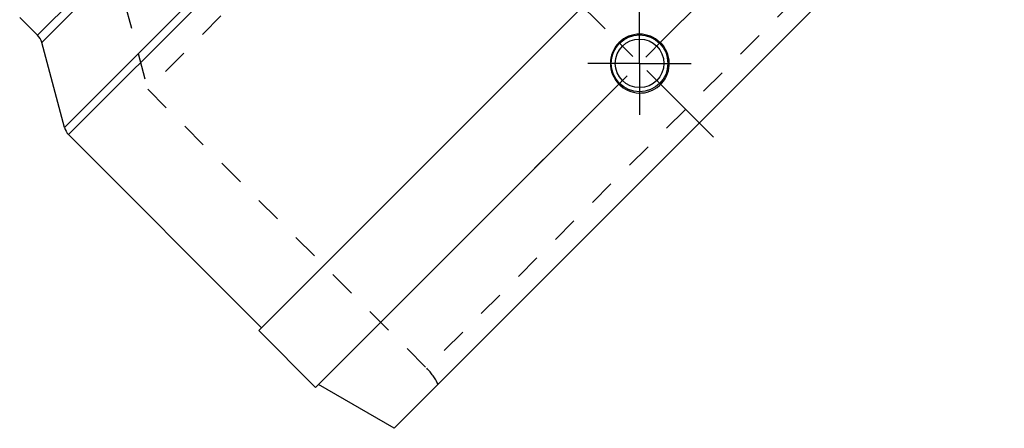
# Model space of a CAD drawing. Header units: millimetres. Extents: x 303 to 692, y 341 to 659.
# Tile 2 of 5: x 447 to 692, y 341 to 443. Entities that reach past the tile are written whole.
import ezdxf

# ---------------------------------------------------------------- set-up
doc = ezdxf.new("R2010")
doc.units = ezdxf.units.MM
doc.header["$LTSCALE"] = 65.185185
doc.linetypes.add('CENTER', pattern=[0.6, 0.375, -0.075, 0.075, -0.075])
doc.linetypes.add('HIDDEN', pattern=[0.2, 0.1, -0.1])
doc.layers.add('KOERPER', color=7, linetype='CONTINUOUS')
doc.layers.add('KONST.EL_MIT_GEO', color=7, linetype='CONTINUOUS')

msp = doc.modelspace()

# ---------------------------------------------------------------- linework, layer by layer
at = {"layer": 'KOERPER', "color": 7, "linetype": 'Continuous'}
for p, q in [((667.3, 526.92), (506.08, 365.7)), ((681.44, 512.78), (605.98, 437.32)), ((457.72, 416.24), (452.06, 437.35)), ((595.68, 427.02), (520.22, 351.56)), ((506.78, 366.41), (458.75, 414.44)), ((520.22, 351.56), (506.08, 365.7))]:
    msp.add_line(p, q, dxfattribs=at)
at = {"layer": 'KOERPER', "color": 2, "linetype": 'CENTER'}
for p, q in [((519.66, 513.34), (619.21, 413.79)), ((600.83, 432.17), (600.83, 445.01)), ((600.83, 432.17), (587.99, 432.17)), ((600.83, 432.17), (613.67, 432.17)), ((600.83, 432.17), (600.83, 419.33))]:
    msp.add_line(p, q, dxfattribs=at)
at = {"layer": 'KOERPER', "color": 7, "linetype": 'Continuous'}
for centre, radius, start, end in [((600.83, 432.16), 7.27, 45.0515, 224.9485), ((600.9, 432.11), 7.33, 229.4392, 45.759), ((600.87, 432.07), 7.29, 224.1982, 229.4108)]:
    msp.add_arc(centre, radius, start, end, dxfattribs=at)
at = {"layer": 'KONST.EL_MIT_GEO', "color": 7, "linetype": 'Continuous'}
for p, q in [((452.06, 437.35), (595.65, 580.94)), ((616.76, 575.28), (457.72, 416.24)), ((618.56, 574.25), (458.75, 414.44)), ((451.02, 439.14), (563.1, 551.22)), ((691.6, 493.25), (539.75, 341.4)), ((446.56, 443.6), (451.02, 439.14)), ((539.75, 341.4), (520.93, 352.27))]:
    msp.add_line(p, q, dxfattribs=at)
at = {"layer": 'KONST.EL_MIT_GEO', "color": 8, "linetype": 'HIDDEN'}
for p, q in [((607.26, 554.57), (478.43, 425.74)), ((680.73, 512.07), (520.93, 352.27)), ((676.68, 485.16), (547.84, 356.32)), ((472.68, 447.18), (478.43, 425.74)), ((478.43, 425.74), (547.84, 356.32))]:
    msp.add_line(p, q, dxfattribs=at)
at = {"layer": 'KONST.EL_MIT_GEO', "color": 7, "linetype": 'Continuous'}
for radius in [7.05, 6.05]:
    msp.add_circle((600.83, 432.17), radius, dxfattribs=at)
for centre, start, end in [((448.19, 436.31), 15, 45), ((461.58, 417.27), 195, 225)]:
    msp.add_arc(centre, 4, start, end, dxfattribs=at)
at = {"layer": 'KONST.EL_MIT_GEO', "color": 8, "linetype": 'HIDDEN'}
msp.add_arc((537.24, 345.72), 15, 26.2031, 45, dxfattribs=at)

doc.saveas('drawing.dxf')
